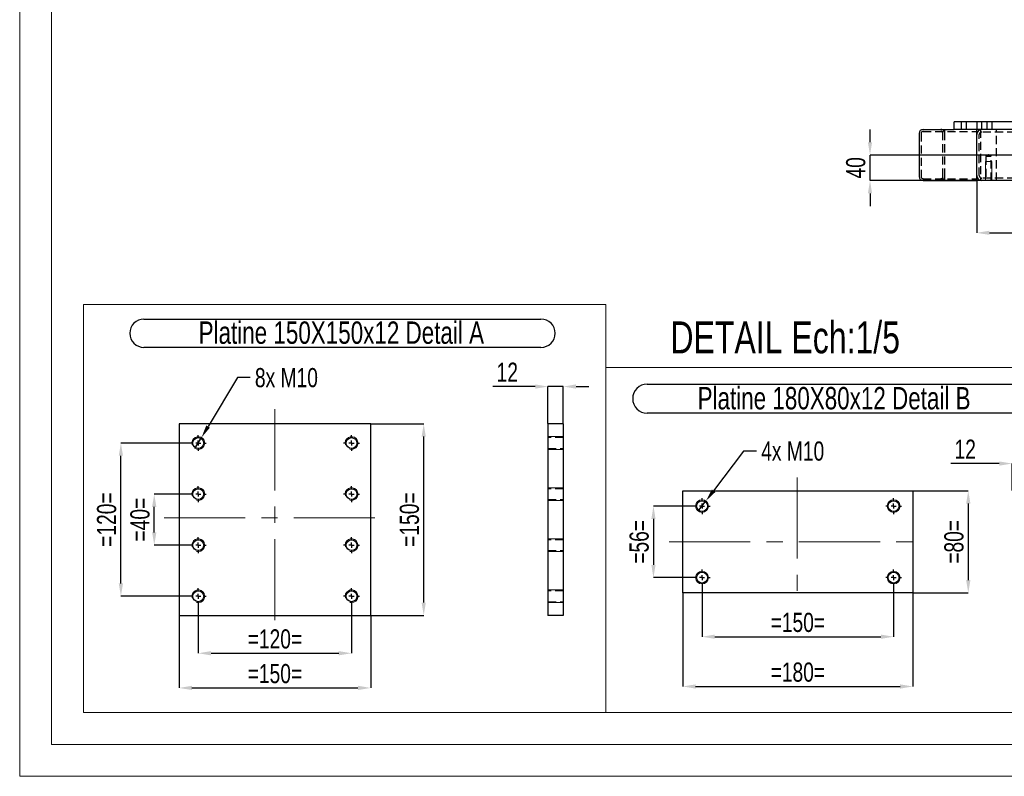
# Model space of a CAD drawing. Header units: millimetres. Extents: x 0 to 841, y 0 to 594.
# Tile 1 of 20: x 0 to 154, y 0 to 118. Entities that reach past the tile are written whole.
import ezdxf

# ---------------------------------------------------------------- set-up
doc = ezdxf.new("R2010")
doc.units = ezdxf.units.MM
doc.header["$PDSIZE"] = -1
doc.linetypes.add('CENTERX2', pattern=[20.32, 12.7, -2.54, 2.54, -2.54])
doc.linetypes.add('HIDDEN', pattern=[1.905, 1.27, -0.635])
for name, color, linetype in [('COTES', 1, 'Continuous'), ('NOTES', 6, 'Continuous'), ('TRAIT-FINS', 9, 'Continuous'), ('TRAIT-MIXTES', 3, 'CENTERX2'), ('TRAIT-TIRET', 2, 'HIDDEN')]:
    doc.layers.add(name, color=color, linetype=linetype)
doc.layers.add('TRAIT-FORT', color=4, linetype='Continuous', lineweight=25)
doc.styles.add('SLDTEXTSTYLE0', font='TXT', dxfattribs={"width": 0.75})
doc.dimstyles.new('SLDDIMSTYLE0', dxfattribs={"dimtxt": 3, "dimasz": 2, "dimexe": 0, "dimexo": 0.0625, "dimgap": 0.75, "dimtad": 1, "dimdec": 0, "dimlfac": 10, "dimrnd": 1e-09, "dimzin": 12, "dimdsep": 46, "dimtxsty": 'SLDTEXTSTYLE0', "dimsah": 1, "dimcen": 0.09, "dimadec": 0, "dimazin": 3, "dimtfac": 1, "dimtdec": 0, "dimtofl": 0, "dimtmove": 0, "dimatfit": 3, "dimfxl": 1, "dimfrac": 2, "dimtolj": 1, "dimtzin": 12, "dimarcsym": 0})
doc.dimstyles.new('SLDDIMSTYLE1', dxfattribs={"dimtxt": 3, "dimasz": 2, "dimexe": 0, "dimexo": 0.0625, "dimgap": 0.75, "dimtad": 1, "dimdec": 0, "dimlfac": 10, "dimrnd": 1e-09, "dimzin": 12, "dimdsep": 46, "dimtxsty": 'SLDTEXTSTYLE0', "dimsah": 1, "dimcen": 0.09, "dimadec": 0, "dimazin": 3, "dimtfac": 1, "dimtdec": 0, "dimtmove": 0, "dimatfit": 0, "dimfxl": 1, "dimfrac": 2, "dimtolj": 1, "dimtzin": 12, "dimarcsym": 0})
doc.dimstyles.new('SLDDIMSTYLE4', dxfattribs={"dimtxt": 3, "dimasz": 2, "dimexe": 0, "dimexo": 0.0625, "dimgap": 0.75, "dimtad": 1, "dimdec": 0, "dimlfac": 5, "dimrnd": 1e-09, "dimzin": 12, "dimdsep": 46, "dimtxsty": 'SLDTEXTSTYLE0', "dimsah": 1, "dimcen": 0.09, "dimadec": 0, "dimazin": 3, "dimtfac": 1, "dimtdec": 0, "dimtofl": 0, "dimtmove": 0, "dimatfit": 3, "dimfxl": 1, "dimfrac": 2, "dimtolj": 1, "dimtzin": 12, "dimarcsym": 0})
doc.dimstyles.new('SLDDIMSTYLE5', dxfattribs={"dimtxt": 3, "dimasz": 2, "dimexe": 0, "dimexo": 0.0625, "dimgap": 0.75, "dimtad": 1, "dimdec": 0, "dimlfac": 5, "dimrnd": 1e-09, "dimzin": 12, "dimdsep": 46, "dimtxsty": 'SLDTEXTSTYLE0', "dimsah": 1, "dimcen": 0.09, "dimadec": 0, "dimazin": 3, "dimtfac": 1, "dimtdec": 0, "dimtmove": 0, "dimatfit": 0, "dimfxl": 1, "dimfrac": 2, "dimtolj": 1, "dimtzin": 12, "dimarcsym": 0})
doc.dimstyles.new('SLDDIMSTYLE6', dxfattribs={"dimtxt": 3, "dimasz": 2, "dimexe": 0, "dimexo": 0.0625, "dimgap": 0.75, "dimtad": 0, "dimtih": 1, "dimtoh": 1, "dimdec": 0, "dimlfac": 5, "dimrnd": 1e-09, "dimzin": 12, "dimdsep": 46, "dimtxsty": 'SLDTEXTSTYLE0', "dimblk1": 'NONE', "dimsah": 1, "dimcen": 0, "dimadec": 0, "dimazin": 3, "dimtfac": 1, "dimtdec": 0, "dimtmove": 0, "dimatfit": 3, "dimldrblk": 'NONE', "dimfxl": 1, "dimfrac": 2, "dimtolj": 1, "dimtzin": 12, "dimarcsym": 0})

# ---------------------------------------------------------------- blocks, each defined once
blk = doc.blocks.new('_D_26')
at = {"layer": 'COTES', "color": 0, "lineweight": -2, "transparency": 16777216}
for p, q in [((27.96, 26.89), (27.96, 19.27)), ((51.96, 26.89), (51.96, 19.27)), ((29.96, 19.27), (49.96, 19.27))]:
    blk.add_line(p, q, dxfattribs=at)
at = {"layer": 'COTES', "color": 0, "transparency": 16777216}
for points in [[(29.96, 19.61), (29.96, 18.94), (27.96, 19.27)], [(49.96, 19.61), (49.96, 18.94), (51.96, 19.27)]]:
    blk.add_solid(points, dxfattribs=at)
at = {"layer": 'Defpoints', "color": 0, "transparency": 16777216}
for p in [(27.96, 26.95), (51.96, 26.95), (51.96, 19.27)]:
    blk.add_point(p, dxfattribs=at)
at = {"layer": 'COTES', "color": 0, "transparency": 16777216, "insert": (39.96, 23.02), "char_height": 3, "attachment_point": 2, "style": 'SLDTEXTSTYLE0'}
blk.add_mtext('\\A1;=120=', dxfattribs=at)
blk = doc.blocks.new('_D_27')
at = {"layer": 'COTES', "color": 0, "lineweight": -2, "transparency": 16777216}
for p, q in [((24.96, 25.14), (24.96, 13.84)), ((54.96, 25.14), (54.96, 13.84)), ((26.96, 13.84), (52.96, 13.84))]:
    blk.add_line(p, q, dxfattribs=at)
at = {"layer": 'COTES', "color": 0, "transparency": 16777216}
for points in [[(26.96, 14.18), (26.96, 13.51), (24.96, 13.84)], [(52.96, 14.18), (52.96, 13.51), (54.96, 13.84)]]:
    blk.add_solid(points, dxfattribs=at)
at = {"layer": 'Defpoints', "color": 0, "transparency": 16777216}
for p in [(24.96, 25.2), (54.96, 25.2), (54.96, 13.84)]:
    blk.add_point(p, dxfattribs=at)
at = {"layer": 'COTES', "color": 0, "transparency": 16777216, "insert": (39.96, 17.59), "char_height": 3, "attachment_point": 2, "style": 'SLDTEXTSTYLE0'}
blk.add_mtext('\\A1;=150=', dxfattribs=at)
blk = doc.blocks.new('_D_28')
at = {"layer": 'COTES', "color": 0, "lineweight": -2, "transparency": 16777216}
for p, q in [((26.64, 44.2), (21.07, 44.2)), ((21.07, 38.2), (21.07, 42.2)), ((26.64, 36.2), (21.07, 36.2))]:
    blk.add_line(p, q, dxfattribs=at)
at = {"layer": 'COTES', "color": 0, "transparency": 16777216}
for points in [[(20.73, 42.2), (21.4, 42.2), (21.07, 44.2)], [(20.73, 38.2), (21.4, 38.2), (21.07, 36.2)]]:
    blk.add_solid(points, dxfattribs=at)
at = {"layer": 'Defpoints', "color": 0, "transparency": 16777216}
for p in [(21.07, 44.2), (26.71, 44.2), (26.71, 36.2)]:
    blk.add_point(p, dxfattribs=at)
at = {"layer": 'COTES', "color": 0, "transparency": 16777216, "insert": (17.32, 40.2), "char_height": 3, "attachment_point": 2, "rotation": 90, "style": 'SLDTEXTSTYLE0'}
blk.add_mtext('\\A1;=40=', dxfattribs=at)
blk = doc.blocks.new('_D_29')
at = {"layer": 'COTES', "color": 0, "lineweight": -2, "transparency": 16777216}
for p, q in [((26.64, 52.2), (15.85, 52.2)), ((15.85, 30.2), (15.85, 50.2)), ((26.64, 28.2), (15.85, 28.2))]:
    blk.add_line(p, q, dxfattribs=at)
at = {"layer": 'COTES', "color": 0, "transparency": 16777216}
for points in [[(15.51, 50.2), (16.18, 50.2), (15.85, 52.2)], [(15.51, 30.2), (16.18, 30.2), (15.85, 28.2)]]:
    blk.add_solid(points, dxfattribs=at)
at = {"layer": 'Defpoints', "color": 0, "transparency": 16777216}
for p in [(15.85, 52.2), (26.71, 52.2), (26.71, 28.2)]:
    blk.add_point(p, dxfattribs=at)
at = {"layer": 'COTES', "color": 0, "transparency": 16777216, "insert": (12.1, 40.2), "char_height": 3, "attachment_point": 2, "rotation": 90, "style": 'SLDTEXTSTYLE0'}
blk.add_mtext('\\A1;=120=', dxfattribs=at)
blk = doc.blocks.new('_D_30')
at = {"layer": 'COTES', "color": 0, "lineweight": -2, "transparency": 16777216}
for p, q in [((55.02, 55.2), (63.26, 55.2)), ((63.26, 27.2), (63.26, 53.2)), ((55.02, 25.2), (63.26, 25.2))]:
    blk.add_line(p, q, dxfattribs=at)
at = {"layer": 'COTES', "color": 0, "transparency": 16777216}
for points in [[(62.93, 53.2), (63.59, 53.2), (63.26, 55.2)], [(62.93, 27.2), (63.59, 27.2), (63.26, 25.2)]]:
    blk.add_solid(points, dxfattribs=at)
at = {"layer": 'Defpoints', "color": 0, "transparency": 16777216}
for p in [(54.96, 55.2), (63.26, 55.2), (54.96, 25.2)]:
    blk.add_point(p, dxfattribs=at)
at = {"layer": 'COTES', "color": 0, "transparency": 16777216, "insert": (59.51, 40.2), "char_height": 3, "attachment_point": 2, "rotation": 90, "style": 'SLDTEXTSTYLE0'}
blk.add_mtext('\\A1;=150=', dxfattribs=at)
blk = doc.blocks.new('_D_31')
at = {"layer": 'COTES', "color": 0, "lineweight": -2, "transparency": 16777216}
for p, q in [((34.08, 62.44), (29.5, 54.77)), ((36.08, 62.44), (34.08, 62.44)), ((27.44, 51.34), (28.47, 53.06))]:
    blk.add_line(p, q, dxfattribs=at)
at = {"layer": 'COTES', "color": 0, "transparency": 16777216}
blk.add_solid([(29.21, 54.95), (29.78, 54.6), (28.47, 53.06)], dxfattribs=at)
at = {"layer": 'Defpoints', "color": 0, "transparency": 16777216}
for p in [(28.47, 53.06), (27.44, 51.34)]:
    blk.add_point(p, dxfattribs=at)
at = {"layer": 'COTES', "color": 0, "transparency": 16777216, "insert": (36.83, 63.94), "char_height": 3, "attachment_point": 1, "style": 'SLDTEXTSTYLE0'}
blk.add_mtext('\\A1;8x M10', dxfattribs=at)
blk = doc.blocks.new('_None')
blk = doc.blocks.new('SW_NOTE_43')
at = {"layer": 'NOTES', "color": 0}
for p, q in [((-0.06, 4.88), (62.1, 4.88)), ((62.1, 0.45), (-0.06, 0.45))]:
    blk.add_line(p, q, dxfattribs=at)
for centre, start, end in [((-0.06, 2.66), 90, 270), ((62.1, 2.66), 270, 90)]:
    blk.add_arc(centre, 2.22, start, end, dxfattribs=at)
at = {"layer": 'NOTES', "color": 0, "insert": (30.84, 4.51), "char_height": 3.5, "attachment_point": 2, "style": 'SLDTEXTSTYLE0'}
blk.add_mtext('Platine 150X150x12 Detail A', dxfattribs=at)
blk = doc.blocks.new('SW_CENTERMARKSYMBOL_0')
at = {"layer": 'TRAIT-MIXTES', "color": 0}
for p, q in [((-0.8, 0), (-1.25, 0)), ((0, 0), (-0.4, 0)), ((0, 0.8), (0, 1.25)), ((0, 0), (0, 0.4)), ((0, 0), (0, -0.4)), ((0, 0), (0.4, 0)), ((0.8, 0), (1.25, 0)), ((0, -0.8), (0, -1.25))]:
    blk.add_line(p, q, dxfattribs=at)
blk = doc.blocks.new('SW_CENTERMARKSYMBOL_1')
at = {"layer": 'TRAIT-MIXTES', "color": 0}
for p, q in [((-0.8, 0), (-1.25, 0)), ((0, 0), (-0.4, 0)), ((0, 0.8), (0, 1.25)), ((0, 0), (0, 0.4)), ((0, 0), (0, -0.4)), ((0, 0), (0.4, 0)), ((0.8, 0), (1.25, 0)), ((0, -0.8), (0, -1.25))]:
    blk.add_line(p, q, dxfattribs=at)
blk = doc.blocks.new('SW_CENTERMARKSYMBOL_2')
at = {"layer": 'TRAIT-MIXTES', "color": 0}
for p, q in [((-0.8, 0), (-1.25, 0)), ((0, 0), (-0.4, 0)), ((0, 0.8), (0, 1.25)), ((0, 0), (0, 0.4)), ((0, 0), (0, -0.4)), ((0, 0), (0.4, 0)), ((0.8, 0), (1.25, 0)), ((0, -0.8), (0, -1.25))]:
    blk.add_line(p, q, dxfattribs=at)
blk = doc.blocks.new('SW_CENTERMARKSYMBOL_3')
at = {"layer": 'TRAIT-MIXTES', "color": 0}
for p, q in [((-0.8, 0), (-1.25, 0)), ((0, 0), (-0.4, 0)), ((0, 0.8), (0, 1.25)), ((0, 0), (0, 0.4)), ((0, 0), (0, -0.4)), ((0, 0), (0.4, 0)), ((0.8, 0), (1.25, 0)), ((0, -0.8), (0, -1.25))]:
    blk.add_line(p, q, dxfattribs=at)
blk = doc.blocks.new('SW_CENTERMARKSYMBOL_4')
at = {"layer": 'TRAIT-MIXTES', "color": 0}
for p, q in [((-0.8, 0), (-1.25, 0)), ((0, 0), (-0.4, 0)), ((0, 0.8), (0, 1.25)), ((0, 0), (0, 0.4)), ((0, 0), (0, -0.4)), ((0, 0), (0.4, 0)), ((0.8, 0), (1.25, 0)), ((0, -0.8), (0, -1.25))]:
    blk.add_line(p, q, dxfattribs=at)
blk = doc.blocks.new('SW_CENTERMARKSYMBOL_5')
at = {"layer": 'TRAIT-MIXTES', "color": 0}
for p, q in [((-0.8, 0), (-1.25, 0)), ((0, 0), (-0.4, 0)), ((0, 0.8), (0, 1.25)), ((0, 0), (0, 0.4)), ((0, 0), (0, -0.4)), ((0, 0), (0.4, 0)), ((0.8, 0), (1.25, 0)), ((0, -0.8), (0, -1.25))]:
    blk.add_line(p, q, dxfattribs=at)
blk = doc.blocks.new('SW_CENTERMARKSYMBOL_6')
at = {"layer": 'TRAIT-MIXTES', "color": 0}
for p, q in [((-0.8, 0), (-1.25, 0)), ((0, 0), (-0.4, 0)), ((0, 0.8), (0, 1.25)), ((0, 0), (0, 0.4)), ((0, 0), (0, -0.4)), ((0, 0), (0.4, 0)), ((0.8, 0), (1.25, 0)), ((0, -0.8), (0, -1.25))]:
    blk.add_line(p, q, dxfattribs=at)
blk = doc.blocks.new('SW_CENTERMARKSYMBOL_7')
at = {"layer": 'TRAIT-MIXTES', "color": 0}
for p, q in [((-0.8, 0), (-1.25, 0)), ((0, 0), (-0.4, 0)), ((0, 0.8), (0, 1.25)), ((0, 0), (0, 0.4)), ((0, 0), (0, -0.4)), ((0, 0), (0.4, 0)), ((0.8, 0), (1.25, 0)), ((0, -0.8), (0, -1.25))]:
    blk.add_line(p, q, dxfattribs=at)
blk = doc.blocks.new('_D_41')
at = {"layer": 'COTES', "color": 0, "lineweight": -2, "transparency": 16777216}
for p, q in [((113.35, 50.94), (108.65, 44.72)), ((115.35, 50.94), (113.35, 50.94)), ((106.24, 41.52), (107.44, 43.12))]:
    blk.add_line(p, q, dxfattribs=at)
at = {"layer": 'COTES', "color": 0, "transparency": 16777216}
blk.add_solid([(108.38, 44.92), (108.91, 44.51), (107.44, 43.12)], dxfattribs=at)
at = {"layer": 'Defpoints', "color": 0, "transparency": 16777216}
for p in [(107.44, 43.12), (106.24, 41.52)]:
    blk.add_point(p, dxfattribs=at)
at = {"layer": 'COTES', "color": 0, "transparency": 16777216, "insert": (116.1, 52.44), "char_height": 3, "attachment_point": 1, "style": 'SLDTEXTSTYLE0'}
blk.add_mtext('\\A1;4x M10', dxfattribs=at)
blk = doc.blocks.new('_D_42')
at = {"layer": 'COTES', "color": 0, "lineweight": -2, "transparency": 16777216}
for p, q in [((105.53, 42.32), (99.23, 42.32)), ((99.23, 40.32), (99.23, 33.12)), ((105.53, 31.12), (99.23, 31.12))]:
    blk.add_line(p, q, dxfattribs=at)
at = {"layer": 'COTES', "color": 0, "transparency": 16777216}
for points in [[(98.9, 40.32), (99.56, 40.32), (99.23, 42.32)], [(98.9, 33.12), (99.56, 33.12), (99.23, 31.12)]]:
    blk.add_solid(points, dxfattribs=at)
at = {"layer": 'Defpoints', "color": 0, "transparency": 16777216}
for p in [(105.59, 42.32), (99.23, 31.12), (105.59, 31.12)]:
    blk.add_point(p, dxfattribs=at)
at = {"layer": 'COTES', "color": 0, "transparency": 16777216, "insert": (95.48, 36.72), "char_height": 3, "attachment_point": 2, "rotation": 90, "style": 'SLDTEXTSTYLE0'}
blk.add_mtext('\\A1;=56=', dxfattribs=at)
blk = doc.blocks.new('_D_43')
at = {"layer": 'COTES', "color": 0, "lineweight": -2, "transparency": 16777216}
for p, q in [((139.9, 44.72), (148.52, 44.72)), ((148.52, 42.72), (148.52, 30.72)), ((139.9, 28.72), (148.52, 28.72))]:
    blk.add_line(p, q, dxfattribs=at)
at = {"layer": 'COTES', "color": 0, "transparency": 16777216}
for points in [[(148.19, 42.72), (148.86, 42.72), (148.52, 44.72)], [(148.19, 30.72), (148.86, 30.72), (148.52, 28.72)]]:
    blk.add_solid(points, dxfattribs=at)
at = {"layer": 'Defpoints', "color": 0, "transparency": 16777216}
for p in [(139.84, 44.72), (139.84, 28.72), (148.52, 28.72)]:
    blk.add_point(p, dxfattribs=at)
at = {"layer": 'COTES', "color": 0, "transparency": 16777216, "insert": (144.77, 36.72), "char_height": 3, "attachment_point": 2, "rotation": 90, "style": 'SLDTEXTSTYLE0'}
blk.add_mtext('\\A1;=80=', dxfattribs=at)
blk = doc.blocks.new('_D_44')
at = {"layer": 'COTES', "color": 0, "lineweight": -2, "transparency": 16777216}
for p, q in [((106.84, 29.81), (106.84, 21.86)), ((136.84, 29.81), (136.84, 21.86)), ((108.84, 21.86), (134.84, 21.86))]:
    blk.add_line(p, q, dxfattribs=at)
at = {"layer": 'COTES', "color": 0, "transparency": 16777216}
for points in [[(108.84, 22.2), (108.84, 21.53), (106.84, 21.86)], [(134.84, 22.2), (134.84, 21.53), (136.84, 21.86)]]:
    blk.add_solid(points, dxfattribs=at)
at = {"layer": 'Defpoints', "color": 0, "transparency": 16777216}
for p in [(106.84, 29.87), (136.84, 29.87), (136.84, 21.86)]:
    blk.add_point(p, dxfattribs=at)
at = {"layer": 'COTES', "color": 0, "transparency": 16777216, "insert": (121.84, 25.61), "char_height": 3, "attachment_point": 2, "style": 'SLDTEXTSTYLE0'}
blk.add_mtext('\\A1;=150=', dxfattribs=at)
blk = doc.blocks.new('_D_45')
at = {"layer": 'COTES', "color": 0, "lineweight": -2, "transparency": 16777216}
for p, q in [((103.84, 28.66), (103.84, 14.07)), ((139.84, 28.66), (139.84, 14.07)), ((105.84, 14.07), (137.84, 14.07))]:
    blk.add_line(p, q, dxfattribs=at)
at = {"layer": 'COTES', "color": 0, "transparency": 16777216}
for points in [[(105.84, 14.4), (105.84, 13.73), (103.84, 14.07)], [(137.84, 14.4), (137.84, 13.73), (139.84, 14.07)]]:
    blk.add_solid(points, dxfattribs=at)
at = {"layer": 'Defpoints', "color": 0, "transparency": 16777216}
for p in [(103.84, 28.72), (139.84, 28.72), (139.84, 14.07)]:
    blk.add_point(p, dxfattribs=at)
at = {"layer": 'COTES', "color": 0, "transparency": 16777216, "insert": (121.84, 17.82), "char_height": 3, "attachment_point": 2, "style": 'SLDTEXTSTYLE0'}
blk.add_mtext('\\A1;=180=', dxfattribs=at)
blk = doc.blocks.new('SW_NOTE_46')
at = {"layer": 'NOTES', "color": 0}
for p, q in [((-0.1, 4.97), (58.71, 4.97)), ((58.71, 0.41), (-0.1, 0.41))]:
    blk.add_line(p, q, dxfattribs=at)
for centre, start, end in [((-0.1, 2.69), 90, 270), ((58.71, 2.69), 270, 90)]:
    blk.add_arc(centre, 2.28, start, end, dxfattribs=at)
at = {"layer": 'NOTES', "color": 0, "insert": (29.15, 4.51), "char_height": 3.5, "attachment_point": 2, "style": 'SLDTEXTSTYLE0'}
blk.add_mtext('Platine 180X80x12 Detail B', dxfattribs=at)
blk = doc.blocks.new('SW_CENTERMARKSYMBOL_14')
at = {"layer": 'TRAIT-MIXTES', "color": 0}
for p, q in [((-0.8, 0), (-1.25, 0)), ((0, 0), (-0.4, 0)), ((0, 0.8), (0, 1.25)), ((0, 0), (0, 0.4)), ((0, 0), (0, -0.4)), ((0, 0), (0.4, 0)), ((0.8, 0), (1.25, 0)), ((0, -0.8), (0, -1.25))]:
    blk.add_line(p, q, dxfattribs=at)
blk = doc.blocks.new('SW_CENTERMARKSYMBOL_15')
at = {"layer": 'TRAIT-MIXTES', "color": 0}
for p, q in [((-0.8, 0), (-1.25, 0)), ((0, 0), (-0.4, 0)), ((0, 0.8), (0, 1.25)), ((0, 0), (0, 0.4)), ((0, 0), (0, -0.4)), ((0, 0), (0.4, 0)), ((0.8, 0), (1.25, 0)), ((0, -0.8), (0, -1.25))]:
    blk.add_line(p, q, dxfattribs=at)
blk = doc.blocks.new('SW_CENTERMARKSYMBOL_16')
at = {"layer": 'TRAIT-MIXTES', "color": 0}
for p, q in [((-0.8, 0), (-1.25, 0)), ((0, 0), (-0.4, 0)), ((0, 0.8), (0, 1.25)), ((0, 0), (0, 0.4)), ((0, 0), (0, -0.4)), ((0, 0), (0.4, 0)), ((0.8, 0), (1.25, 0)), ((0, -0.8), (0, -1.25))]:
    blk.add_line(p, q, dxfattribs=at)
blk = doc.blocks.new('SW_CENTERMARKSYMBOL_17')
at = {"layer": 'TRAIT-MIXTES', "color": 0}
for p, q in [((-0.8, 0), (-1.25, 0)), ((0, 0), (-0.4, 0)), ((0, 0.8), (0, 1.25)), ((0, 0), (0, 0.4)), ((0, 0), (0, -0.4)), ((0, 0), (0.4, 0)), ((0.8, 0), (1.25, 0)), ((0, -0.8), (0, -1.25))]:
    blk.add_line(p, q, dxfattribs=at)
blk = doc.blocks.new('_D_50')
at = {"layer": 'COTES', "color": 0, "lineweight": -2, "transparency": 16777216}
for p, q in [((80.71, 61.04), (74.1, 61.04)), ((82.71, 55.26), (82.71, 61.04)), ((85.11, 61.04), (82.71, 61.04)), ((85.11, 55.26), (85.11, 61.04)), ((87.11, 61.04), (89.11, 61.04))]:
    blk.add_line(p, q, dxfattribs=at)
at = {"layer": 'COTES', "color": 0, "transparency": 16777216}
for points in [[(80.71, 61.38), (80.71, 60.71), (82.71, 61.04)], [(87.11, 61.38), (87.11, 60.71), (85.11, 61.04)]]:
    blk.add_solid(points, dxfattribs=at)
at = {"layer": 'Defpoints', "color": 0, "transparency": 16777216}
for p in [(82.71, 61.04), (82.71, 55.2), (85.11, 55.2)]:
    blk.add_point(p, dxfattribs=at)
at = {"layer": 'COTES', "color": 0, "transparency": 16777216, "insert": (76.35, 64.79), "char_height": 3, "attachment_point": 2, "style": 'SLDTEXTSTYLE0'}
blk.add_mtext('\\A1;12', dxfattribs=at)
blk = doc.blocks.new('_D_51')
at = {"layer": 'COTES', "color": 0, "lineweight": -2, "transparency": 16777216}
for p, q in [((153.37, 48.98), (145.79, 48.98)), ((155.37, 44.78), (155.37, 48.98)), ((157.77, 48.98), (155.37, 48.98)), ((157.77, 44.78), (157.77, 48.98)), ((159.77, 48.98), (161.77, 48.98))]:
    blk.add_line(p, q, dxfattribs=at)
at = {"layer": 'COTES', "color": 0, "transparency": 16777216}
for points in [[(153.37, 49.32), (153.37, 48.65), (155.37, 48.98)], [(159.77, 49.32), (159.77, 48.65), (157.77, 48.98)]]:
    blk.add_solid(points, dxfattribs=at)
at = {"layer": 'Defpoints', "color": 0, "transparency": 16777216}
for p in [(155.37, 48.98), (155.37, 44.72), (157.77, 44.72)]:
    blk.add_point(p, dxfattribs=at)
at = {"layer": 'COTES', "color": 0, "transparency": 16777216, "insert": (148.04, 52.73), "char_height": 3, "attachment_point": 2, "style": 'SLDTEXTSTYLE0'}
blk.add_mtext('\\A1;12', dxfattribs=at)
blk = doc.blocks.new('_D_94')
at = {"layer": 'COTES', "color": 0, "lineweight": -2, "transparency": 16777216}
for p, q in [((197.84, 95.99), (197.84, 85.12)), ((149.84, 93.24), (149.84, 85.12)), ((151.84, 85.12), (195.84, 85.12))]:
    blk.add_line(p, q, dxfattribs=at)
at = {"layer": 'COTES', "color": 0, "transparency": 16777216}
for points in [[(151.84, 85.45), (151.84, 84.79), (149.84, 85.12)], [(195.84, 85.45), (195.84, 84.79), (197.84, 85.12)]]:
    blk.add_solid(points, dxfattribs=at)
at = {"layer": 'Defpoints', "color": 0, "transparency": 16777216}
for p in [(197.84, 96.05), (149.84, 93.3), (197.84, 85.12)]:
    blk.add_point(p, dxfattribs=at)
at = {"layer": 'COTES', "color": 0, "transparency": 16777216, "insert": (173.84, 88.87), "char_height": 3, "attachment_point": 2, "style": 'SLDTEXTSTYLE0'}
blk.add_mtext('\\A1;480', dxfattribs=at)
blk = doc.blocks.new('_D_95')
at = {"layer": 'COTES', "color": 0, "lineweight": -2, "transparency": 16777216}
for p, q in [((133.14, 99.3), (133.14, 101.3)), ((196.53, 97.3), (133.14, 97.3)), ((133.14, 93.3), (133.14, 97.3)), ((150.58, 93.3), (133.14, 93.3)), ((133.14, 91.3), (133.14, 89.3))]:
    blk.add_line(p, q, dxfattribs=at)
at = {"layer": 'COTES', "color": 0, "transparency": 16777216}
for points in [[(132.8, 99.3), (133.47, 99.3), (133.14, 97.3)], [(132.8, 91.3), (133.47, 91.3), (133.14, 93.3)]]:
    blk.add_solid(points, dxfattribs=at)
at = {"layer": 'Defpoints', "color": 0, "transparency": 16777216}
for p in [(133.14, 97.3), (196.59, 97.3), (150.64, 93.3)]:
    blk.add_point(p, dxfattribs=at)
at = {"layer": 'COTES', "color": 0, "transparency": 16777216, "insert": (129.39, 95.3), "char_height": 3, "attachment_point": 2, "rotation": 90, "style": 'SLDTEXTSTYLE0'}
blk.add_mtext('\\A1;40', dxfattribs=at)

msp = doc.modelspace()

# ---------------------------------------------------------------- linework, layer by layer
at = {"lineweight": 18}
for p, q in [((0, 594), (0, 0)), ((5, 589), (5, 5)), ((10, 10), (10, 73.91)), ((10, 73.91), (91.8, 73.91)), ((91.8, 10), (91.8, 73.91)), ((91.8, 10), (91.8, 64.01)), ((91.8, 64.01), (164.44, 64.01)), ((10, 10), (91.8, 10)), ((91.8, 10), (164.44, 10)), ((836, 5), (5, 5)), ((841, 0), (0, 0))]:
    msp.add_line(p, q, dxfattribs=at)
at = {"layer": 'TRAIT-FINS', "lineweight": 18}
for p, q in [((151.21, 93.3), (151.21, 96.3)), ((152.21, 96.3), (151.21, 96.3)), ((151.21, 93.3), (151.21, 96.3)), ((152.21, 96.3), (151.21, 96.3)), ((152.21, 93.3), (152.21, 96.3)), ((152.21, 93.3), (152.21, 96.3)), ((85.11, 53.2), (82.71, 53.2)), ((85.11, 53.2), (82.71, 53.2)), ((85.11, 51.2), (82.71, 51.2)), ((85.11, 51.2), (82.71, 51.2)), ((85.11, 45.2), (82.71, 45.2)), ((85.11, 45.2), (82.71, 45.2)), ((85.11, 43.2), (82.71, 43.2)), ((85.11, 43.2), (82.71, 43.2)), ((85.11, 37.2), (82.71, 37.2)), ((85.11, 37.2), (82.71, 37.2)), ((85.11, 35.2), (82.71, 35.2)), ((85.11, 35.2), (82.71, 35.2)), ((85.11, 29.2), (82.71, 29.2)), ((85.11, 29.2), (82.71, 29.2)), ((85.11, 27.2), (82.71, 27.2)), ((85.11, 27.2), (82.71, 27.2))]:
    msp.add_line(p, q, dxfattribs=at)
for centre in [(106.84, 42.32), (136.84, 42.32), (106.84, 31.12), (136.84, 31.12)]:
    msp.add_circle(centre, 1, dxfattribs=at)
for centre in [(27.96, 52.2), (51.96, 52.2), (27.96, 44.2), (51.96, 44.2), (27.96, 36.2), (51.96, 36.2), (27.96, 28.2), (51.96, 28.2)]:
    msp.add_arc(centre, 1, 255, 195, dxfattribs=at)
at = {"layer": 'TRAIT-FORT', "lineweight": 25}
for p, q in [((161.34, 102.5), (146.34, 102.5)), ((146.34, 101.3), (146.34, 102.5)), ((140.84, 100.7), (140.84, 93.9)), ((141.44, 101.3), (146.34, 101.3)), ((161.34, 101.3), (146.34, 101.3)), ((149.84, 100.7), (149.84, 101.3)), ((149.84, 94.1), (149.84, 100.5)), ((150.46, 101.3), (150.46, 101.28)), ((141.44, 93.3), (149.84, 93.3)), ((149.84, 93.3), (149.84, 93.9)), ((150.46, 93.32), (150.46, 93.3)), ((333.04, 93.3), (150.64, 93.3)), ((24.96, 55.2), (24.96, 25.2)), ((54.96, 55.2), (24.96, 55.2)), ((54.96, 25.2), (54.96, 55.2)), ((85.11, 55.2), (82.71, 55.2)), ((82.71, 55.2), (82.71, 25.2)), ((85.11, 55.2), (85.11, 25.2)), ((103.84, 28.72), (103.84, 44.72)), ((103.84, 44.72), (139.84, 44.72)), ((139.84, 44.72), (139.84, 28.72)), ((139.84, 28.72), (103.84, 28.72)), ((24.96, 25.2), (54.96, 25.2)), ((85.11, 25.2), (82.71, 25.2))]:
    msp.add_line(p, q, dxfattribs=at)
for centre in [(27.96, 52.2), (51.96, 52.2), (27.96, 44.2), (51.96, 44.2), (106.84, 42.32), (136.84, 42.32), (27.96, 36.2), (51.96, 36.2), (106.84, 31.12), (136.84, 31.12), (27.96, 28.2), (51.96, 28.2)]:
    msp.add_circle(centre, 0.85, dxfattribs=at)
for centre, radius, start, end in [((141.44, 100.7), 0.6, 90, 180), ((150.64, 100.5), 0.8, 90, 180), ((150.64, 94.1), 0.8, 180, 270), ((141.44, 93.9), 0.6, 180, 270)]:
    msp.add_arc(centre, radius, start, end, dxfattribs=at)
at = {"layer": 'TRAIT-MIXTES', "lineweight": 18}
for p, q in [((39.96, 57.48), (39.96, 23.38)), ((121.75, 46.81), (121.75, 27.52)), ((22.6, 40.47), (57, 40.47)), ((101.69, 36.72), (141.8, 36.72))]:
    msp.add_line(p, q, dxfattribs=at)
at = {"layer": 'TRAIT-TIRET'}
for p, q in [((147.42, 102.5), (147.42, 101.3)), ((148.27, 101.3), (148.27, 102.5)), ((149.84, 102.5), (149.84, 101.3)), ((150.62, 102.5), (150.62, 101.3)), ((151.42, 102.5), (151.42, 101.3)), ((151.47, 101.3), (151.47, 102.5)), ((152.27, 101.3), (152.27, 102.5)), ((141.14, 100.7), (141.14, 93.9)), ((141.44, 101), (149.84, 101)), ((144.54, 93.9), (144.54, 100.7)), ((144.84, 100.7), (144.84, 101.3)), ((144.84, 93.9), (144.84, 100.7)), ((149.84, 100.5), (149.84, 100.7)), ((150.24, 94.1), (150.24, 100.5)), ((150.46, 101.28), (150.46, 93.32)), ((150.46, 101.28), (150.46, 100.86)), ((333.04, 100.9), (150.64, 100.9)), ((152.96, 93.3), (152.96, 101.3)), ((152.96, 100.9), (152.96, 101.3)), ((151.71, 97.31), (151.28, 97.05)), ((152.13, 97.05), (151.71, 97.31)), ((152.13, 97.05), (151.28, 97.05)), ((151.28, 97.05), (151.28, 93.3)), ((152.13, 93.3), (152.13, 97.05)), ((149.84, 93.9), (149.84, 94.1)), ((141.44, 93.6), (149.84, 93.6)), ((144.84, 93.3), (144.84, 93.9)), ((150.46, 93.74), (150.46, 93.32)), ((150.64, 93.3), (150.46, 93.3)), ((333.04, 93.7), (150.64, 93.7)), ((152.96, 93.3), (152.96, 93.7)), ((85.11, 53.05), (82.71, 53.05)), ((82.71, 51.35), (85.11, 51.35)), ((85.11, 45.05), (82.71, 45.05)), ((82.71, 43.35), (85.11, 43.35)), ((85.11, 37.05), (82.71, 37.05)), ((82.71, 35.35), (85.11, 35.35)), ((85.11, 29.05), (82.71, 29.05)), ((82.71, 27.35), (85.11, 27.35))]:
    msp.add_line(p, q, dxfattribs=at)
for centre, radius, start, end in [((141.44, 100.7), 0.3, 90, 180), ((144.24, 100.7), 0.6, 0, 90), ((144.24, 100.7), 0.3, 0, 90), ((150.64, 100.5), 0.4, 90, 180), ((150.64, 94.1), 0.4, 180, 270), ((141.44, 93.9), 0.3, 180, 270), ((144.24, 93.9), 0.6, 270, 0), ((144.24, 93.9), 0.3, 270, 0)]:
    msp.add_arc(centre, radius, start, end, dxfattribs=at)

# ---------------------------------------------------------------- block references
at = {"layer": 'NOTES'}
for name, p in [('SW_NOTE_43', (19.52, 66.73)), ('SW_NOTE_46', (98.36, 56.46))]:
    msp.add_blockref(name, p, dxfattribs=at)
at = {"layer": 'TRAIT-MIXTES'}
for name, p in [('SW_CENTERMARKSYMBOL_0', (27.96, 52.2)), ('SW_CENTERMARKSYMBOL_7', (51.96, 52.2)), ('SW_CENTERMARKSYMBOL_1', (27.96, 44.2)), ('SW_CENTERMARKSYMBOL_6', (51.96, 44.2)), ('SW_CENTERMARKSYMBOL_16', (106.84, 42.32)), ('SW_CENTERMARKSYMBOL_17', (136.84, 42.32)), ('SW_CENTERMARKSYMBOL_2', (27.96, 36.2)), ('SW_CENTERMARKSYMBOL_5', (51.96, 36.2)), ('SW_CENTERMARKSYMBOL_15', (106.84, 31.12)), ('SW_CENTERMARKSYMBOL_14', (136.84, 31.12)), ('SW_CENTERMARKSYMBOL_3', (27.96, 28.2)), ('SW_CENTERMARKSYMBOL_4', (51.96, 28.2))]:
    msp.add_blockref(name, p, dxfattribs=at)

# ---------------------------------------------------------------- texts
at = {"layer": 'NOTES', "insert": (101.88, 71.25), "char_height": 5, "attachment_point": 1, "style": 'SLDTEXTSTYLE0'}
msp.add_mtext('DETAIL Ech:1/5', dxfattribs=at)

# ---------------------------------------------------------------- dimensions: what is measured, and where the dimension line sits
at = {"layer": 'COTES'}
dim = msp.add_linear_dim(base=(133.14, 97.3), p1=(150.64, 93.3), p2=(196.59, 97.3), angle=90, dimstyle='SLDDIMSTYLE1', dxfattribs=at)
dim.commit()
dim.dimension.update_dxf_attribs({"geometry": '_D_95', "text_midpoint": (133.14, 95.3), "dimtype": 160})
for base, p1, p2, dimstyle, picture, middle in [((197.84, 85.12), (149.84, 93.3), (197.84, 96.05), 'SLDDIMSTYLE0', '_D_94', (173.84, 85.12)), ((82.71, 61.04), (85.11, 55.2), (82.71, 55.2), 'SLDDIMSTYLE5', '_D_50', (76.35, 61.04)), ((155.37, 48.98), (157.77, 44.72), (155.37, 44.72), 'SLDDIMSTYLE5', '_D_51', (148.04, 48.98))]:
    dim = msp.add_linear_dim(base=base, p1=p1, p2=p2, dimstyle=dimstyle, dxfattribs=at)
    dim.commit()
    dim.dimension.update_dxf_attribs({"geometry": picture, "text_midpoint": middle, "dimtype": 160})
for p1, p2, text, picture, middle in [((27.44, 51.34), (28.47, 53.06), '8x M10', '_D_31', (42.64, 62.44)), ((106.24, 41.52), (107.44, 43.12), '4x M<>', '_D_41', (121.91, 50.94))]:
    dim = msp.add_diameter_dim_2p(p1=p1, p2=p2, text=text, dimstyle='SLDDIMSTYLE6', override={"dimpost": '<>'}, dxfattribs=at)
    dim.commit()
    dim.dimension.update_dxf_attribs({"geometry": picture, "text_midpoint": middle, "dimtype": 163})
for base, p1, p2, angle, dimstyle, picture, middle in [((63.26, 55.2), (54.96, 25.2), (54.96, 55.2), 90, 'SLDDIMSTYLE4', '_D_30', (63.26, 40.2)), ((15.85, 52.2), (26.71, 28.2), (26.71, 52.2), 90, 'SLDDIMSTYLE4', '_D_29', (15.85, 40.2)), ((21.07, 44.2), (26.71, 36.2), (26.71, 44.2), 90, 'SLDDIMSTYLE5', '_D_28', (21.07, 40.2)), ((148.52, 28.72), (139.84, 44.72), (139.84, 28.72), 90, 'SLDDIMSTYLE4', '_D_43', (148.52, 36.72)), ((99.23, 31.12), (105.59, 42.32), (105.59, 31.12), 90, 'SLDDIMSTYLE5', '_D_42', (99.23, 36.72)), ((139.84, 14.07), (103.84, 28.72), (139.84, 28.72), 0, 'SLDDIMSTYLE4', '_D_45', (121.84, 14.07)), ((54.96, 13.84), (24.96, 25.2), (54.96, 25.2), 0, 'SLDDIMSTYLE4', '_D_27', (39.96, 13.84))]:
    dim = msp.add_linear_dim(base=base, p1=p1, p2=p2, angle=angle, text='=<>=', dimstyle=dimstyle, dxfattribs=at)
    dim.commit()
    dim.dimension.update_dxf_attribs({"geometry": picture, "text_midpoint": middle, "dimtype": 160})
for base, p1, p2, picture, middle in [((136.84, 21.86), (106.84, 29.87), (136.84, 29.87), '_D_44', (121.84, 21.86)), ((51.96, 19.27), (27.96, 26.95), (51.96, 26.95), '_D_26', (39.96, 19.27))]:
    dim = msp.add_linear_dim(base=base, p1=p1, p2=p2, text='=<>=', dimstyle='SLDDIMSTYLE4', dxfattribs=at)
    dim.commit()
    dim.dimension.update_dxf_attribs({"geometry": picture, "text_midpoint": middle, "dimtype": 160})

doc.saveas('drawing.dxf')
